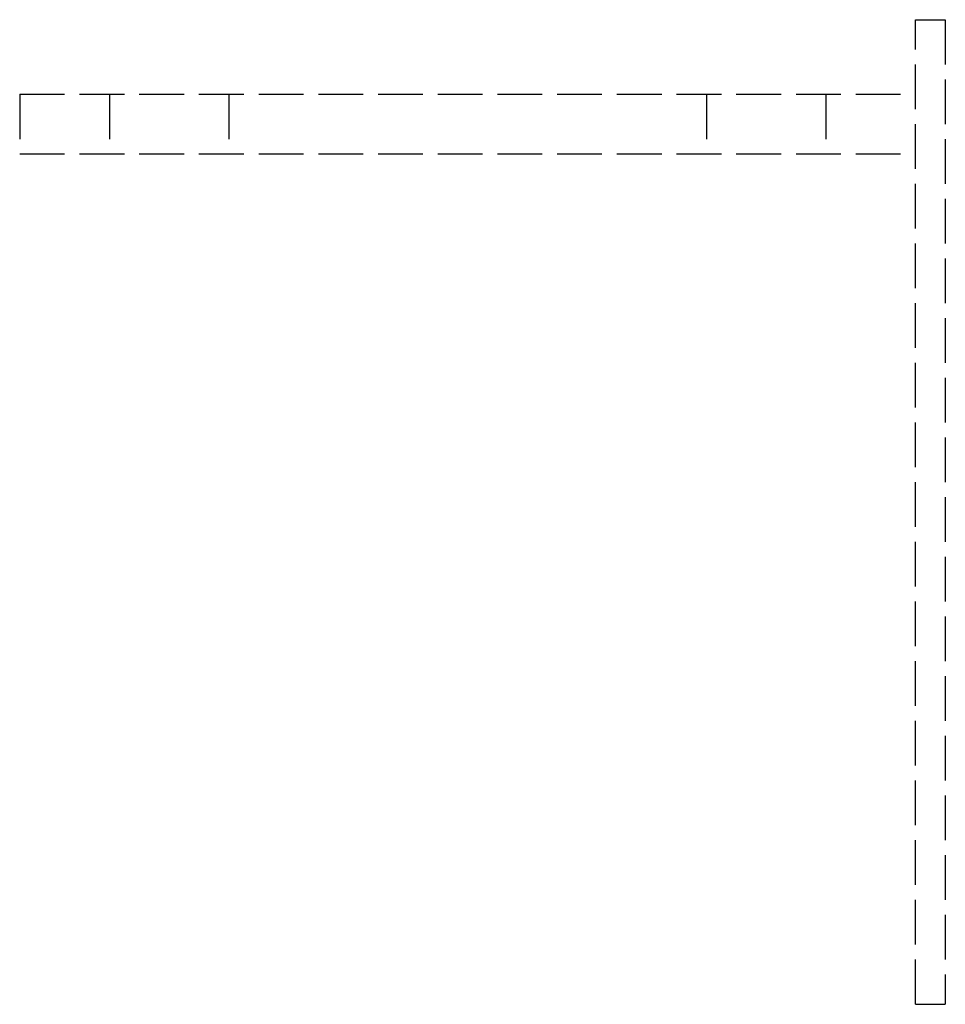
# Model space of a CAD drawing. Header units: millimetres. Extents: x -30 to 1, y -30.5 to 2.5.
import ezdxf

# ---------------------------------------------------------------- set-up
doc = ezdxf.new("R2010")
doc.units = ezdxf.units.MM
doc.header["$LTSCALE"] = 10
doc.linetypes.add('ALLCAD_Strich', pattern=[0.2, 0.15, -0.05])
doc.layers.add('BESCH_KONT_sich_schn_seit_2d', color=160, linetype='Continuous')

msp = doc.modelspace()

# ---------------------------------------------------------------- linework, layer by layer
at = {"layer": 'BESCH_KONT_sich_schn_seit_2d', "linetype": 'ALLCAD_Strich', "extrusion": (-1.09476e-47, 1, -2.22045e-16)}
for p, q in [((0, -30.5), (0, 2.5)), ((0, 2.5), (1, 2.5)), ((1, 2.5), (1, -30.5)), ((-30, 0), (-30, -1.995)), ((-30, 0), (0, 0)), ((-27, 0), (-27, -2)), ((-23, 0), (-23, -2)), ((-7, 0), (-7, -2)), ((-3, 0), (-3, -2)), ((-30, -1.992), (-30.005, -1.992)), ((-30.005, -1.992), (-30.005, -1.995)), ((-30, -1.992), (-30.005, -1.992)), ((-30, -1.993), (-30.005, -1.993)), ((-30, -1.994), (-30.005, -1.994)), ((-30, -1.994), (-30.005, -1.994)), ((-30, -1.995), (-30.005, -1.995)), ((-30.005, -1.997), (-30.005, -1.995)), ((-30, -1.995), (-30.005, -1.995)), ((-30, -1.995), (-30.005, -1.995)), ((-30, -1.995), (-30.005, -1.995)), ((-30, -1.996), (-30.005, -1.996)), ((-30, -1.997), (-30.005, -1.997)), ((-30.005, -1.997), (-30.005, -2)), ((-30, -1.997), (-30.005, -1.997)), ((-30, -1.998), (-30.005, -1.998)), ((-30, -2), (-30.005, -2)), ((-30, -2), (-30.005, -2)), ((-30, -1.997), (-30, -1.995)), ((-30, -1.997), (-30, -2)), ((-30, -2), (0, -2)), ((0, -30.5), (1, -30.5))]:
    msp.add_line(p, q, dxfattribs=at)

doc.saveas('drawing.dxf')
